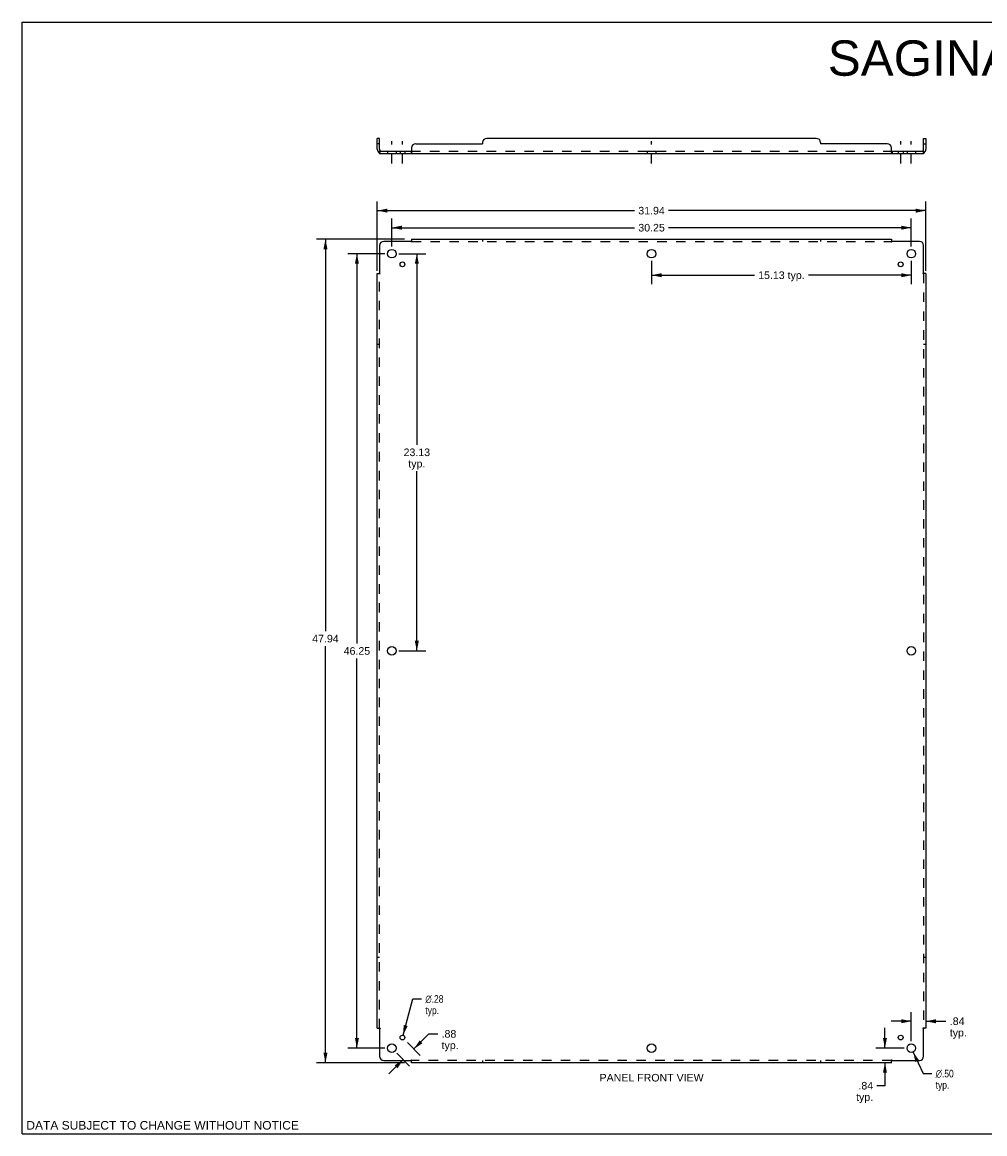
# Model space of a CAD drawing. Header units: inches. Extents: x 0 to 100, y 0 to 65.
# Tile 1 of 2: x 0 to 56, y 0 to 65. Entities that reach past the tile are written whole.
import ezdxf

# ---------------------------------------------------------------- set-up
doc = ezdxf.new("R2010")
doc.units = ezdxf.units.IN
doc.header["$LTSCALE"] = 5.5
doc.header["$MEASUREMENT"] = 0
doc.linetypes.add('DASHED', pattern=[0.2, 0.1, -0.1])
doc.linetypes.add('HIDDEN', pattern=[0.2, 0.1, -0.1])
doc.layers.get('0').update_dxf_attribs({"linetype": 'CONTINUOUS'})
for name, color, linetype in [('02___PRT_ALL_AXES', 7, 'CONTINUOUS'), ('21_WIDE_OR_GREATER', 7, 'CONTINUOUS'), ('DEFAULT_2', 8, 'HIDDEN'), ('DIMENSIONS', 7, 'CONTINUOUS')]:
    doc.layers.add(name, color=color, linetype=linetype)
doc.styles.get("Standard").update_dxf_attribs({"font": 'arial.ttf'})
doc.styles.add('TEXTSTYLE_1', font='gdt', dxfattribs={"width": 0.8})
doc.dimstyles.new('DIMSTYLE_1', dxfattribs={"dimtxt": 0.441176, "dimasz": 0.588235, "dimexe": 0.09, "dimexo": 0.07, "dimgap": 0.0375, "dimtad": 0, "dimtih": 1, "dimtoh": 1, "dimzin": 4, "dimdsep": 46, "dimtxsty": 'Standard', "dimblk": '_FILLED', "dimblk1": '_FILLED', "dimblk2": '_FILLED', "dimcen": 0.09, "dimazin": 1, "dimtfac": 1, "dimtofl": 0, "dimtmove": 0, "dimatfit": 3, "dimldrblk": '_FILLED', "dimfxl": 0, "dimtolj": 1, "dimtzin": 4, "dimarcsym": 0})
doc.dimstyles.new('DIMSTYLE_2', dxfattribs={"dimtxt": 0.441176, "dimasz": 0.588235, "dimexe": 0.09, "dimexo": 0.07, "dimgap": 0.09, "dimtad": 0, "dimtih": 1, "dimtoh": 1, "dimzin": 4, "dimdsep": 46, "dimtxsty": 'Standard', "dimblk": '_FILLED', "dimblk1": '_FILLED', "dimblk2": '_FILLED', "dimcen": 0.09, "dimazin": 1, "dimtfac": 1, "dimtofl": 0, "dimtmove": 0, "dimatfit": 1, "dimldrblk": '_FILLED', "dimfxl": 0, "dimtolj": 1, "dimtzin": 4, "dimarcsym": 0})

# ---------------------------------------------------------------- blocks, each defined once
blk = doc.blocks.new('_FILLED')
at = {"color": 0, "linetype": 'ByBlock'}
blk.add_solid([(0, 0), (-1, 0.2), (-1, -0.2)], dxfattribs=at)
blk = doc.blocks.new('*D1')
at = {"layer": 'DIMENSIONS', "color": 2, "linetype": 'Continuous'}
for p, q in [((21.931, 51.232), (23.506, 51.232)), ((22.977, 51.232), (22.977, 40.11)), ((22.977, 28.107), (22.977, 38.566)), ((21.931, 28.107), (23.506, 28.107))]:
    blk.add_line(p, q, dxfattribs=at)
at = {"layer": 'DIMENSIONS', "color": 2, "linetype": 'Continuous', "xscale": 0.5882352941, "yscale": 0.5882352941, "zscale": 0.5882352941}
for p, rotation in [((22.977, 51.232), 90), ((22.977, 28.107), 270)]:
    blk.add_blockref('_FILLED', p, dxfattribs=dict(at, rotation=rotation))
at = {"layer": 'DIMENSIONS', "color": 2, "linetype": 'Continuous', "insert": (22.977, 39.89), "char_height": 0.4412, "width": 1.54166, "attachment_point": 2, "line_spacing_factor": 0.9}
blk.add_mtext('23.13\\Ptyp.', dxfattribs=at)
blk = doc.blocks.new('*D2')
at = {"layer": 'DIMENSIONS', "color": 2, "linetype": 'Continuous'}
for p, q in [((36.644, 50.82), (36.644, 49.45)), ((51.769, 50.82), (51.769, 49.45)), ((36.644, 49.979), (42.634, 49.979)), ((51.769, 49.979), (45.779, 49.979))]:
    blk.add_line(p, q, dxfattribs=at)
at = {"layer": 'DIMENSIONS', "color": 2, "linetype": 'Continuous', "xscale": 0.5882352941, "yscale": 0.5882352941, "zscale": 0.5882352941, "rotation": 180}
blk.add_blockref('_FILLED', (36.644, 49.979), dxfattribs=at)
at = {"layer": 'DIMENSIONS', "color": 2, "linetype": 'Continuous', "xscale": 0.5882352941, "yscale": 0.5882352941, "zscale": 0.5882352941}
blk.add_blockref('_FILLED', (51.769, 49.979), dxfattribs=at)
at = {"layer": 'DIMENSIONS', "color": 2, "linetype": 'Continuous', "insert": (44.206, 50.2), "char_height": 0.4412, "width": 2.70446, "attachment_point": 2, "line_spacing_factor": 0.9}
blk.add_mtext('15.13 typ.', dxfattribs=at)
blk = doc.blocks.new('*D3')
at = {"layer": 'DIMENSIONS', "color": 2, "linetype": 'Continuous'}
for p, q in [((21.519, 51.643), (21.519, 53.275)), ((51.769, 51.643), (51.769, 53.275)), ((21.519, 52.745), (35.653, 52.745)), ((51.769, 52.745), (37.635, 52.745))]:
    blk.add_line(p, q, dxfattribs=at)
at = {"layer": 'DIMENSIONS', "color": 2, "linetype": 'Continuous', "xscale": 0.5882352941, "yscale": 0.5882352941, "zscale": 0.5882352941, "rotation": 180}
blk.add_blockref('_FILLED', (21.519, 52.745), dxfattribs=at)
at = {"layer": 'DIMENSIONS', "color": 2, "linetype": 'Continuous', "xscale": 0.5882352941, "yscale": 0.5882352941, "zscale": 0.5882352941}
blk.add_blockref('_FILLED', (51.769, 52.745), dxfattribs=at)
at = {"layer": 'DIMENSIONS', "color": 2, "linetype": 'Continuous', "insert": (36.644, 52.966), "char_height": 0.4412, "width": 1.54166, "attachment_point": 2, "line_spacing_factor": 0.9}
blk.add_mtext('30.25', dxfattribs=at)
blk = doc.blocks.new('*D4')
at = {"layer": 'DIMENSIONS', "color": 2, "linetype": 'Continuous'}
for p, q in [((20.675, 50.237), (20.675, 54.267)), ((20.675, 53.738), (35.653, 53.738)), ((52.613, 53.738), (37.635, 53.738)), ((52.613, 50.237), (52.613, 54.267))]:
    blk.add_line(p, q, dxfattribs=at)
at = {"layer": 'DIMENSIONS', "color": 2, "linetype": 'Continuous', "xscale": 0.5882352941, "yscale": 0.5882352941, "zscale": 0.5882352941, "rotation": 180}
blk.add_blockref('_FILLED', (20.675, 53.738), dxfattribs=at)
at = {"layer": 'DIMENSIONS', "color": 2, "linetype": 'Continuous', "xscale": 0.5882352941, "yscale": 0.5882352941, "zscale": 0.5882352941}
blk.add_blockref('_FILLED', (52.613, 53.738), dxfattribs=at)
at = {"layer": 'DIMENSIONS', "color": 2, "linetype": 'Continuous', "insert": (36.644, 53.958), "char_height": 0.4412, "width": 1.54166, "attachment_point": 2, "line_spacing_factor": 0.9}
blk.add_mtext('31.94', dxfattribs=at)
blk = doc.blocks.new('*D5')
at = {"layer": 'DIMENSIONS', "color": 2, "linetype": 'Continuous'}
for p, q in [((21.107, 51.232), (18.959, 51.232)), ((19.488, 51.232), (19.488, 28.548)), ((19.488, 4.982), (19.488, 27.666)), ((21.107, 4.982), (18.959, 4.982))]:
    blk.add_line(p, q, dxfattribs=at)
at = {"layer": 'DIMENSIONS', "color": 2, "linetype": 'Continuous', "xscale": 0.5882352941, "yscale": 0.5882352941, "zscale": 0.5882352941}
for p, rotation in [((19.488, 51.232), 90), ((19.488, 4.982), 270)]:
    blk.add_blockref('_FILLED', p, dxfattribs=dict(at, rotation=rotation))
at = {"layer": 'DIMENSIONS', "color": 2, "linetype": 'Continuous', "insert": (19.488, 28.327), "char_height": 0.4412, "width": 1.54166, "attachment_point": 2, "line_spacing_factor": 0.9}
blk.add_mtext('46.25', dxfattribs=at)
blk = doc.blocks.new('*D6')
at = {"layer": '21_WIDE_OR_GREATER', "color": 2, "linetype": 'Continuous'}
for p, q in [((22.263, 52.075), (17.127, 52.075)), ((17.657, 52.075), (17.657, 29.266)), ((17.657, 4.138), (17.657, 28.384)), ((22.263, 4.138), (17.127, 4.138))]:
    blk.add_line(p, q, dxfattribs=at)
at = {"layer": '21_WIDE_OR_GREATER', "color": 2, "linetype": 'Continuous', "xscale": 0.5882352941, "yscale": 0.5882352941, "zscale": 0.5882352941}
for p, rotation in [((17.657, 52.075), 90), ((17.657, 4.138), 270)]:
    blk.add_blockref('_FILLED', p, dxfattribs=dict(at, rotation=rotation))
at = {"layer": '21_WIDE_OR_GREATER', "color": 2, "linetype": 'Continuous', "insert": (17.657, 29.045), "char_height": 0.4412, "width": 1.54166, "attachment_point": 2, "line_spacing_factor": 0.9}
blk.add_mtext('47.94', dxfattribs=at)
blk = doc.blocks.new('*D7')
at = {"layer": 'DIMENSIONS', "color": 2, "linetype": 'Continuous'}
for p, q in [((22.174, 5.736), (22.739, 7.847)), ((22.739, 7.847), (23.253, 7.847))]:
    blk.add_line(p, q, dxfattribs=at)
at = {"layer": 'DIMENSIONS', "color": 2, "linetype": 'Continuous', "xscale": 0.5882352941, "yscale": 0.5882352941, "zscale": 0.5882352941, "rotation": 255.0252638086}
blk.add_blockref('_FILLED', (22.174, 5.736), dxfattribs=at)
at = {"layer": 'DIMENSIONS', "color": 2, "linetype": 'Continuous', "insert": (23.474, 8.068), "char_height": 0.44118, "width": 1.44435, "attachment_point": 1, "line_spacing_factor": 0.9, "style": 'TEXTSTYLE_1'}
blk.add_mtext('{\\fgdt;n}\\fArial;.28\\Ptyp.', dxfattribs=at)
blk = doc.blocks.new('*D8')
at = {"layer": 'DIMENSIONS', "color": 2, "linetype": 'Continuous'}
for p, q in [((22.429, 5.309), (23.177, 4.561)), ((22.803, 4.935), (23.682, 5.815)), ((23.682, 5.815), (24.197, 5.815)), ((21.81, 4.691), (22.559, 3.942)), ((22.184, 4.316), (21.352, 3.485))]:
    blk.add_line(p, q, dxfattribs=at)
at = {"layer": 'DIMENSIONS', "color": 2, "linetype": 'Continuous', "xscale": 0.5882352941, "yscale": 0.5882352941, "zscale": 0.5882352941}
for p, rotation in [((22.803, 4.935), 225), ((22.184, 4.316), 45)]:
    blk.add_blockref('_FILLED', p, dxfattribs=dict(at, rotation=rotation))
at = {"layer": 'DIMENSIONS', "color": 2, "linetype": 'Continuous', "insert": (24.418, 6.035), "char_height": 0.4412, "width": 0.99224, "attachment_point": 1, "line_spacing_factor": 0.9}
blk.add_mtext('.88\\Ptyp.', dxfattribs=at)
blk = doc.blocks.new('*D9')
at = {"layer": 'DIMENSIONS', "color": 2, "linetype": 'Continuous'}
for p, q in [((51.874, 4.755), (52.452, 3.503)), ((52.452, 3.503), (52.966, 3.503))]:
    blk.add_line(p, q, dxfattribs=at)
at = {"layer": 'DIMENSIONS', "color": 2, "linetype": 'Continuous', "xscale": 0.5882352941, "yscale": 0.5882352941, "zscale": 0.5882352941, "rotation": 114.7864448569}
blk.add_blockref('_FILLED', (51.874, 4.755), dxfattribs=at)
at = {"layer": 'DIMENSIONS', "color": 2, "linetype": 'Continuous', "insert": (53.187, 3.724), "char_height": 0.44118, "width": 1.44435, "attachment_point": 1, "line_spacing_factor": 0.9, "style": 'TEXTSTYLE_1'}
blk.add_mtext('{\\fgdt;n}\\fArial;.50\\Ptyp.', dxfattribs=at)
blk = doc.blocks.new('*D10')
at = {"layer": '21_WIDE_OR_GREATER', "color": 2, "linetype": 'Continuous'}
for p, q in [((50.235, 4.982), (50.235, 6.158)), ((51.357, 4.982), (49.705, 4.982)), ((50.235, 4.138), (50.235, 2.799)), ((50.235, 2.799), (49.768, 2.799))]:
    blk.add_line(p, q, dxfattribs=at)
at = {"layer": '21_WIDE_OR_GREATER', "color": 2, "linetype": 'Continuous', "xscale": 0.5882352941, "yscale": 0.5882352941, "zscale": 0.5882352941}
for p, rotation in [((50.235, 4.982), 270), ((50.235, 4.138), 90)]:
    blk.add_blockref('_FILLED', p, dxfattribs=dict(at, rotation=rotation))
at = {"layer": '21_WIDE_OR_GREATER', "color": 2, "linetype": 'Continuous', "insert": (49.547, 3.02), "char_height": 0.4412, "width": 0.99224, "attachment_point": 3, "line_spacing_factor": 0.9}
blk.add_mtext('.84\\Ptyp.', dxfattribs=at)
blk = doc.blocks.new('*D11')
at = {"layer": 'DIMENSIONS', "color": 2, "linetype": 'Continuous'}
for p, q in [((51.769, 6.55), (50.592, 6.55)), ((51.769, 5.393), (51.769, 7.079)), ((52.613, 6.55), (53.789, 6.55))]:
    blk.add_line(p, q, dxfattribs=at)
at = {"layer": 'DIMENSIONS', "color": 2, "linetype": 'Continuous', "xscale": 0.5882352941, "yscale": 0.5882352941, "zscale": 0.5882352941}
blk.add_blockref('_FILLED', (51.769, 6.55), dxfattribs=at)
at = {"layer": 'DIMENSIONS', "color": 2, "linetype": 'Continuous', "xscale": 0.5882352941, "yscale": 0.5882352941, "zscale": 0.5882352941, "rotation": 180}
blk.add_blockref('_FILLED', (52.613, 6.55), dxfattribs=at)
at = {"layer": 'DIMENSIONS', "color": 2, "linetype": 'Continuous', "insert": (54.01, 6.77), "char_height": 0.4412, "width": 0.99224, "attachment_point": 1, "line_spacing_factor": 0.9}
blk.add_mtext('.84\\Ptyp.', dxfattribs=at)

msp = doc.modelspace()

# ---------------------------------------------------------------- linework, layer by layer
at = {"color": 7, "linetype": 'Continuous'}
for p, q in [((0, 0), (0, 64.706)), ((0, 64.706), (100, 64.706)), ((20.8, 57.947), (20.675, 57.947)), ((20.8, 57.635), (20.675, 57.635)), ((20.8, 57.309), (20.8, 57.947)), ((52.488, 57.947), (52.613, 57.947)), ((52.488, 57.309), (52.488, 57.947)), ((52.488, 57.635), (52.613, 57.635)), ((20.762, 57.126), (20.8, 57.173)), ((20.8, 57.197), (20.8, 57.072)), ((20.8, 57.197), (22.64, 57.197)), ((22.64, 57.197), (22.64, 57.072)), ((50.648, 57.197), (52.488, 57.197)), ((50.648, 57.197), (50.648, 57.072)), ((52.488, 57.197), (52.488, 57.072)), ((52.526, 57.126), (52.488, 57.173)), ((0, 0), (100, 0))]:
    msp.add_line(p, q, dxfattribs=at)
at = {"color": 3, "linetype": 'Continuous'}
for p, q in [((20.675, 57.309), (20.675, 57.947)), ((22.925, 57.635), (26.8, 57.635)), ((26.8, 57.697), (26.8, 57.635)), ((46.238, 57.947), (27.05, 57.947)), ((46.488, 57.697), (46.488, 57.635)), ((50.363, 57.635), (46.488, 57.635)), ((52.613, 57.947), (52.613, 57.309)), ((20.8, 57.072), (52.488, 57.072)), ((22.675, 57.385), (22.675, 57.126)), ((50.613, 57.126), (50.613, 57.385)), ((22.64, 51.95), (21.05, 51.95)), ((22.658, 51.969), (22.652, 51.963)), ((22.675, 52.075), (22.675, 51.989)), ((22.675, 52.075), (50.613, 52.075)), ((50.613, 52.075), (50.613, 51.989)), ((52.238, 51.95), (50.648, 51.95)), ((20.8, 51.7), (20.8, 50.111)), ((52.488, 50.111), (52.488, 51.7)), ((20.675, 6.138), (20.675, 50.075)), ((20.675, 50.075), (20.762, 50.075)), ((52.506, 50.092), (52.5, 50.099)), ((52.613, 50.075), (52.526, 50.075)), ((52.613, 50.075), (52.613, 6.138)), ((20.675, 6.138), (20.762, 6.138)), ((20.782, 6.121), (20.788, 6.114)), ((20.8, 6.103), (20.8, 4.513)), ((52.488, 4.513), (52.488, 6.103)), ((52.613, 6.138), (52.526, 6.138)), ((21.05, 4.263), (22.64, 4.263)), ((22.675, 4.138), (22.675, 4.224)), ((50.613, 4.138), (22.675, 4.138)), ((50.613, 4.138), (50.613, 4.224)), ((50.63, 4.244), (50.636, 4.251)), ((50.648, 4.263), (52.238, 4.263))]:
    msp.add_line(p, q, dxfattribs=at)
for points in [[(20.762, 57.126), (20.764, 57.124), (20.766, 57.122), (20.768, 57.119), (20.77, 57.116), (20.772, 57.113), (20.774, 57.109), (20.775, 57.106), (20.777, 57.102), (20.78, 57.095)], [(20.78, 57.095), (20.782, 57.091), (20.783, 57.088), (20.785, 57.085), (20.786, 57.082), (20.788, 57.08), (20.79, 57.077), (20.792, 57.076), (20.794, 57.074), (20.795, 57.073), (20.797, 57.073), (20.799, 57.072), (20.8, 57.072)], [(22.664, 57.106), (22.661, 57.098), (22.66, 57.095), (22.658, 57.091), (22.657, 57.088), (22.655, 57.085), (22.653, 57.082), (22.652, 57.08), (22.65, 57.077), (22.648, 57.076), (22.646, 57.074), (22.644, 57.073), (22.643, 57.073), (22.641, 57.072), (22.64, 57.072)], [(22.675, 57.126), (22.674, 57.124), (22.672, 57.122), (22.671, 57.119), (22.669, 57.116), (22.667, 57.113), (22.666, 57.109), (22.664, 57.106)], [(50.613, 57.126), (50.614, 57.124), (50.616, 57.122), (50.617, 57.119), (50.619, 57.116), (50.621, 57.113), (50.622, 57.109), (50.624, 57.106), (50.627, 57.098)], [(50.627, 57.098), (50.628, 57.095), (50.63, 57.091), (50.631, 57.088), (50.633, 57.085), (50.634, 57.082), (50.636, 57.08), (50.638, 57.077), (50.64, 57.076), (50.642, 57.074), (50.644, 57.073), (50.645, 57.073), (50.647, 57.072), (50.648, 57.072)], [(52.511, 57.102), (52.508, 57.095), (52.506, 57.091), (52.505, 57.088), (52.503, 57.085), (52.502, 57.082), (52.5, 57.08), (52.498, 57.077), (52.496, 57.076), (52.494, 57.074), (52.492, 57.073), (52.491, 57.073), (52.489, 57.072), (52.488, 57.072)], [(52.526, 57.126), (52.524, 57.124), (52.522, 57.122), (52.52, 57.119), (52.518, 57.116), (52.516, 57.113), (52.514, 57.109), (52.513, 57.106), (52.511, 57.102)], [(22.652, 51.963), (22.65, 51.961), (22.648, 51.959), (22.646, 51.957), (22.644, 51.955), (22.643, 51.953), (22.641, 51.952), (22.64, 51.95)], [(22.675, 51.989), (22.674, 51.987), (22.672, 51.985), (22.671, 51.983), (22.669, 51.981), (22.667, 51.979), (22.666, 51.977), (22.664, 51.975), (22.663, 51.974), (22.661, 51.972), (22.66, 51.971), (22.658, 51.969)], [(50.613, 51.989), (50.614, 51.987), (50.616, 51.985), (50.617, 51.983), (50.619, 51.981), (50.621, 51.979), (50.622, 51.977), (50.624, 51.975), (50.625, 51.974), (50.627, 51.972), (50.628, 51.971), (50.63, 51.969)], [(50.63, 51.969), (50.636, 51.963), (50.638, 51.961), (50.64, 51.959), (50.642, 51.957), (50.644, 51.955), (50.645, 51.953), (50.647, 51.952), (50.648, 51.95)], [(20.762, 50.075), (20.764, 50.077), (20.766, 50.079), (20.768, 50.08), (20.77, 50.082), (20.772, 50.083), (20.774, 50.085), (20.775, 50.086), (20.777, 50.088), (20.778, 50.089), (20.78, 50.091), (20.782, 50.092)], [(20.782, 50.092), (20.788, 50.099), (20.79, 50.101), (20.792, 50.103), (20.794, 50.105), (20.795, 50.106), (20.797, 50.108), (20.799, 50.109), (20.8, 50.111)], [(52.5, 50.099), (52.498, 50.101), (52.496, 50.103), (52.494, 50.105), (52.492, 50.106), (52.491, 50.108), (52.489, 50.109), (52.488, 50.111)], [(52.526, 50.075), (52.524, 50.077), (52.522, 50.079), (52.52, 50.08), (52.518, 50.082), (52.516, 50.083), (52.514, 50.085), (52.513, 50.086), (52.511, 50.088), (52.509, 50.089), (52.508, 50.091), (52.506, 50.092)], [(20.762, 6.138), (20.764, 6.136), (20.766, 6.135), (20.768, 6.133), (20.77, 6.132), (20.772, 6.13), (20.774, 6.129), (20.775, 6.127), (20.777, 6.126), (20.778, 6.124), (20.78, 6.122), (20.782, 6.121)], [(20.788, 6.114), (20.79, 6.112), (20.792, 6.111), (20.794, 6.109), (20.795, 6.107), (20.797, 6.105), (20.799, 6.104), (20.8, 6.103)], [(52.506, 6.121), (52.5, 6.114), (52.498, 6.112), (52.496, 6.111), (52.494, 6.109), (52.492, 6.107), (52.491, 6.105), (52.489, 6.104), (52.488, 6.103)], [(52.526, 6.138), (52.524, 6.136), (52.522, 6.135), (52.52, 6.133), (52.518, 6.132), (52.516, 6.13), (52.514, 6.129), (52.513, 6.127), (52.511, 6.126), (52.509, 6.124), (52.508, 6.122), (52.506, 6.121)], [(22.658, 4.244), (22.652, 4.251), (22.65, 4.253), (22.648, 4.255), (22.646, 4.256), (22.644, 4.258), (22.643, 4.26), (22.641, 4.262), (22.64, 4.263)], [(22.675, 4.224), (22.674, 4.227), (22.672, 4.229), (22.671, 4.231), (22.669, 4.233), (22.667, 4.234), (22.666, 4.236), (22.664, 4.238), (22.663, 4.24), (22.661, 4.241), (22.66, 4.243), (22.658, 4.244)], [(50.613, 4.224), (50.614, 4.227), (50.616, 4.229), (50.617, 4.231), (50.619, 4.233), (50.621, 4.234), (50.622, 4.236), (50.624, 4.238), (50.625, 4.24), (50.627, 4.241), (50.628, 4.243), (50.63, 4.244)], [(50.636, 4.251), (50.638, 4.253), (50.64, 4.255), (50.642, 4.256), (50.644, 4.258), (50.645, 4.26), (50.647, 4.262), (50.648, 4.263)]]:
    msp.add_lwpolyline(points, dxfattribs=at)
at = {"color": 7, "linetype": 'Continuous'}
for points in [[(20.809, 57.2), (20.807, 57.199), (20.805, 57.198), (20.803, 57.198), (20.802, 57.197), (20.8, 57.197)], [(20.816, 57.205), (20.814, 57.203), (20.811, 57.201), (20.809, 57.2)], [(20.824, 57.212), (20.822, 57.21), (20.82, 57.208), (20.818, 57.206), (20.816, 57.205)], [(20.841, 57.223), (20.84, 57.223), (20.84, 57.223), (20.839, 57.223), (20.838, 57.223), (20.837, 57.223), (20.836, 57.222), (20.835, 57.221), (20.834, 57.221), (20.832, 57.219), (20.831, 57.218), (20.829, 57.217), (20.828, 57.215), (20.824, 57.212)], [(22.675, 57.223), (22.674, 57.223), (22.672, 57.223), (22.67, 57.223), (22.669, 57.223), (22.668, 57.223), (22.666, 57.222), (22.665, 57.221), (22.663, 57.221), (22.662, 57.219), (22.661, 57.218), (22.659, 57.217), (22.658, 57.215), (22.657, 57.214), (22.656, 57.212), (22.654, 57.21), (22.653, 57.208), (22.652, 57.206), (22.651, 57.205), (22.649, 57.203), (22.648, 57.201), (22.647, 57.2), (22.645, 57.199), (22.644, 57.198), (22.642, 57.198), (22.641, 57.197), (22.64, 57.197)], [(50.613, 57.223), (50.614, 57.223), (50.616, 57.223), (50.617, 57.223), (50.619, 57.223), (50.62, 57.223), (50.622, 57.222), (50.623, 57.221), (50.625, 57.221), (50.626, 57.219), (50.627, 57.218), (50.629, 57.217), (50.63, 57.215), (50.631, 57.214), (50.632, 57.212), (50.634, 57.21), (50.635, 57.208), (50.636, 57.206), (50.637, 57.205), (50.639, 57.203), (50.64, 57.201), (50.641, 57.2), (50.643, 57.199), (50.644, 57.198), (50.645, 57.198), (50.647, 57.197), (50.648, 57.197)], [(52.447, 57.223), (52.447, 57.223), (52.448, 57.223), (52.449, 57.223), (52.45, 57.223), (52.451, 57.223), (52.452, 57.222), (52.453, 57.221), (52.454, 57.221), (52.456, 57.219), (52.457, 57.218), (52.459, 57.217), (52.46, 57.215)], [(52.46, 57.215), (52.464, 57.212), (52.466, 57.21), (52.468, 57.208), (52.47, 57.206), (52.472, 57.205)], [(52.472, 57.205), (52.474, 57.203), (52.477, 57.201), (52.479, 57.2)], [(52.479, 57.2), (52.481, 57.199), (52.483, 57.198), (52.485, 57.198), (52.486, 57.197), (52.488, 57.197)]]:
    msp.add_lwpolyline(points, dxfattribs=at)
at = {"color": 3, "linetype": 'Continuous'}
for centre, radius, start, end in [((22.925, 57.385), 0.25, 90, 180), ((27.05, 57.697), 0.25, 90, 180), ((46.238, 57.697), 0.25, 0, 90), ((50.363, 57.385), 0.25, 0, 90), ((20.912, 57.309), 0.237, 180, 230.56585), ((52.376, 57.309), 0.237, 309.43415, 360), ((21.05, 51.7), 0.25, 90, 180), ((52.238, 51.7), 0.25, 0, 90), ((21.05, 4.513), 0.25, 180, 270), ((52.238, 4.513), 0.25, 270, 360)]:
    msp.add_arc(centre, radius, start, end, dxfattribs=at)
at = {"color": 7, "linetype": 'Continuous'}
for centre, start, end in [((20.912, 57.309), 180, 270), ((52.376, 57.309), 270, 360)]:
    msp.add_arc(centre, 0.112, start, end, dxfattribs=at)
at = {"layer": '02___PRT_ALL_AXES', "color": 2, "linetype": 'DASHED'}
for p, q in [((21.519, 56.484), (21.519, 57.785)), ((22.138, 56.484), (22.138, 57.785)), ((36.644, 56.484), (36.644, 57.785)), ((51.15, 56.484), (51.15, 57.785)), ((51.769, 56.484), (51.769, 57.785))]:
    msp.add_line(p, q, dxfattribs=at)
at = {"layer": '02___PRT_ALL_AXES', "color": 8, "linetype": 'HIDDEN'}
for p, q in [((21.269, 57.197), (21.269, 57.072)), ((21.269, 57.197), (21.769, 57.197)), ((21.269, 57.072), (21.769, 57.072)), ((21.769, 57.197), (21.769, 57.072)), ((21.997, 57.197), (21.997, 57.072)), ((21.997, 57.197), (22.278, 57.197)), ((21.997, 57.072), (22.278, 57.072)), ((22.278, 57.197), (22.278, 57.072)), ((36.394, 57.197), (36.394, 57.072)), ((36.394, 57.197), (36.894, 57.197)), ((36.394, 57.072), (36.894, 57.072)), ((36.894, 57.197), (36.894, 57.072)), ((51.01, 57.197), (51.291, 57.197)), ((51.01, 57.197), (51.01, 57.072)), ((51.01, 57.072), (51.291, 57.072)), ((51.291, 57.197), (51.291, 57.072)), ((51.519, 57.197), (52.019, 57.197)), ((51.519, 57.197), (51.519, 57.072)), ((51.519, 57.072), (52.019, 57.072)), ((52.019, 57.197), (52.019, 57.072))]:
    msp.add_line(p, q, dxfattribs=at)
at = {"layer": '02___PRT_ALL_AXES', "color": 3, "linetype": 'Continuous'}
for centre, radius in [((21.519, 51.232), 0.25), ((36.644, 51.232), 0.25), ((51.769, 51.232), 0.25), ((22.138, 50.613), 0.141), ((51.15, 50.613), 0.141), ((21.519, 28.107), 0.25), ((51.769, 28.107), 0.25), ((21.519, 4.982), 0.25), ((22.138, 5.6), 0.141), ((36.644, 4.982), 0.25), ((51.15, 5.6), 0.141), ((51.769, 4.982), 0.25)]:
    msp.add_circle(centre, radius, dxfattribs=at)
at = {"layer": 'DEFAULT_2', "color": 8, "linetype": 'HIDDEN'}
for p, q in [((20.8, 57.173), (20.841, 57.223)), ((20.805, 57.161), (20.806, 57.163)), ((20.821, 57.198), (20.82, 57.197)), ((22.64, 57.197), (50.648, 57.197)), ((50.638, 57.077), (50.64, 57.076)), ((50.641, 57.2), (50.643, 57.199)), ((50.645, 57.073), (50.647, 57.072)), ((52.488, 57.173), (52.447, 57.223)), ((22.675, 51.989), (22.675, 51.91)), ((22.675, 51.95), (50.613, 51.95)), ((26.8, 52.075), (26.8, 51.95)), ((46.488, 52.075), (46.488, 51.95)), ((50.613, 51.989), (50.613, 51.91)), ((20.762, 50.075), (20.841, 50.075)), ((20.8, 6.138), (20.8, 50.075)), ((52.526, 50.075), (52.447, 50.075)), ((52.468, 50.098), (52.474, 50.101)), ((52.488, 50.075), (52.488, 6.138)), ((20.8, 45.95), (20.675, 45.95)), ((52.613, 45.95), (52.488, 45.95)), ((20.8, 10.263), (20.675, 10.263)), ((52.613, 10.263), (52.488, 10.263)), ((20.762, 6.138), (20.841, 6.138)), ((20.82, 6.116), (20.814, 6.112)), ((52.526, 6.138), (52.447, 6.138)), ((22.675, 4.224), (22.675, 4.304)), ((50.613, 4.263), (22.675, 4.263)), ((26.8, 4.263), (26.8, 4.138)), ((46.488, 4.263), (46.488, 4.138)), ((50.613, 4.224), (50.613, 4.304)), ((50.635, 4.283), (50.639, 4.276))]:
    msp.add_line(p, q, dxfattribs=at)
for points in [[(20.8, 57.137), (20.8, 57.137), (20.8, 57.138), (20.8, 57.138), (20.8, 57.138), (20.8, 57.139), (20.8, 57.139), (20.8, 57.14), (20.8, 57.14), (20.801, 57.14), (20.801, 57.141), (20.801, 57.142), (20.801, 57.142), (20.801, 57.143), (20.801, 57.143), (20.801, 57.144), (20.801, 57.145), (20.801, 57.145), (20.802, 57.146), (20.802, 57.146), (20.802, 57.147), (20.802, 57.148), (20.802, 57.149), (20.802, 57.149), (20.802, 57.15), (20.803, 57.151), (20.803, 57.151), (20.803, 57.152), (20.803, 57.153), (20.803, 57.154), (20.804, 57.155), (20.804, 57.155), (20.804, 57.156), (20.804, 57.157), (20.804, 57.158), (20.805, 57.158), (20.805, 57.159), (20.805, 57.16), (20.805, 57.161)], [(20.8, 57.141), (20.8, 57.14), (20.8, 57.14), (20.8, 57.139), (20.8, 57.139), (20.8, 57.138), (20.8, 57.138), (20.8, 57.138), (20.8, 57.138), (20.8, 57.137), (20.8, 57.137)], [(20.806, 57.163), (20.807, 57.164), (20.807, 57.165), (20.807, 57.166), (20.807, 57.167), (20.808, 57.168), (20.808, 57.169), (20.808, 57.169), (20.809, 57.17), (20.809, 57.171), (20.809, 57.172), (20.81, 57.173), (20.81, 57.174), (20.811, 57.175), (20.811, 57.176), (20.811, 57.177), (20.812, 57.178), (20.812, 57.179), (20.813, 57.18), (20.813, 57.181), (20.813, 57.182), (20.814, 57.183), (20.814, 57.184), (20.815, 57.185), (20.815, 57.186), (20.815, 57.187), (20.816, 57.188), (20.816, 57.189), (20.817, 57.189), (20.817, 57.19), (20.817, 57.191), (20.818, 57.192), (20.818, 57.193), (20.819, 57.193), (20.819, 57.194), (20.819, 57.195), (20.82, 57.195), (20.82, 57.196), (20.82, 57.197), (20.821, 57.197), (20.821, 57.198), (20.822, 57.198), (20.822, 57.199), (20.822, 57.2), (20.822, 57.2), (20.823, 57.2), (20.823, 57.201), (20.823, 57.201), (20.823, 57.201)], [(20.823, 57.201), (20.823, 57.201), (20.823, 57.201), (20.823, 57.201), (20.823, 57.201), (20.823, 57.201), (20.823, 57.201), (20.823, 57.2), (20.822, 57.2), (20.822, 57.2), (20.822, 57.199), (20.821, 57.199), (20.821, 57.198), (20.821, 57.198)], [(22.647, 57.2), (22.645, 57.199), (22.644, 57.198), (22.642, 57.198), (22.641, 57.197)], [(22.648, 57.076), (22.646, 57.074), (22.644, 57.073), (22.643, 57.073)], [(22.668, 57.223), (22.666, 57.222), (22.665, 57.221), (22.663, 57.221)], [(50.617, 57.223), (50.619, 57.223), (50.62, 57.223), (50.622, 57.222)], [(50.623, 57.221), (50.625, 57.221), (50.626, 57.219)], [(50.644, 57.198), (50.645, 57.198), (50.647, 57.197)], [(52.468, 57.197), (52.467, 57.198), (52.467, 57.198), (52.467, 57.199), (52.466, 57.199), (52.466, 57.199), (52.466, 57.2), (52.465, 57.2), (52.465, 57.2), (52.465, 57.201), (52.465, 57.201), (52.465, 57.201), (52.465, 57.201)], [(52.465, 57.201), (52.465, 57.201), (52.465, 57.201), (52.465, 57.201), (52.465, 57.201), (52.465, 57.2), (52.465, 57.2), (52.466, 57.2), (52.466, 57.199), (52.466, 57.199), (52.467, 57.198), (52.467, 57.198), (52.467, 57.197), (52.468, 57.196), (52.468, 57.196), (52.468, 57.195), (52.469, 57.195), (52.469, 57.194), (52.469, 57.193), (52.47, 57.193), (52.47, 57.192), (52.47, 57.191), (52.471, 57.19), (52.471, 57.19), (52.471, 57.189), (52.472, 57.188), (52.472, 57.187), (52.473, 57.187), (52.473, 57.186), (52.473, 57.185), (52.474, 57.184), (52.474, 57.183), (52.474, 57.183), (52.475, 57.182), (52.475, 57.181), (52.475, 57.18), (52.476, 57.179), (52.476, 57.178), (52.477, 57.177), (52.477, 57.177), (52.477, 57.176), (52.478, 57.175), (52.478, 57.174), (52.478, 57.173), (52.479, 57.172), (52.479, 57.171), (52.479, 57.17), (52.48, 57.169), (52.48, 57.168), (52.48, 57.167), (52.481, 57.166), (52.481, 57.165), (52.481, 57.164), (52.482, 57.163), (52.482, 57.162), (52.482, 57.161), (52.483, 57.16), (52.483, 57.159), (52.483, 57.158), (52.484, 57.157), (52.484, 57.156), (52.484, 57.155), (52.484, 57.154), (52.485, 57.153), (52.485, 57.152), (52.485, 57.151), (52.485, 57.151), (52.486, 57.15), (52.486, 57.149), (52.486, 57.148), (52.486, 57.147), (52.486, 57.146), (52.486, 57.145), (52.487, 57.145), (52.487, 57.144), (52.487, 57.143), (52.487, 57.142), (52.487, 57.141), (52.487, 57.141), (52.487, 57.14), (52.488, 57.139), (52.488, 57.139), (52.488, 57.138), (52.488, 57.138), (52.488, 57.138), (52.488, 57.138)], [(52.488, 57.138), (52.488, 57.137), (52.488, 57.137), (52.488, 57.137), (52.488, 57.138), (52.488, 57.138), (52.488, 57.138), (52.488, 57.139), (52.488, 57.139), (52.488, 57.139), (52.488, 57.14), (52.488, 57.14), (52.488, 57.141)], [(22.675, 51.91), (22.674, 51.91), (22.672, 51.911), (22.67, 51.912), (22.669, 51.912), (22.668, 51.913), (22.666, 51.914), (22.665, 51.916), (22.663, 51.917), (22.662, 51.918), (22.661, 51.92), (22.659, 51.921), (22.658, 51.923), (22.657, 51.925), (22.656, 51.927), (22.654, 51.929), (22.653, 51.931), (22.652, 51.933), (22.651, 51.935), (22.649, 51.937), (22.648, 51.939), (22.647, 51.941), (22.645, 51.944), (22.644, 51.945), (22.642, 51.947), (22.641, 51.949), (22.64, 51.95)], [(50.613, 51.91), (50.614, 51.91), (50.616, 51.911), (50.617, 51.912), (50.619, 51.912), (50.62, 51.913), (50.622, 51.914), (50.623, 51.916), (50.625, 51.917), (50.626, 51.918), (50.627, 51.92), (50.629, 51.921), (50.63, 51.923), (50.631, 51.925), (50.632, 51.927), (50.634, 51.929), (50.635, 51.931), (50.639, 51.937)], [(50.639, 51.937), (50.64, 51.939), (50.641, 51.941), (50.643, 51.944), (50.644, 51.945), (50.645, 51.947), (50.647, 51.949), (50.648, 51.95)], [(20.814, 50.101), (20.811, 50.103), (20.809, 50.104), (20.807, 50.106), (20.805, 50.107), (20.803, 50.108), (20.802, 50.11), (20.8, 50.111)], [(20.841, 50.075), (20.84, 50.077), (20.84, 50.079), (20.839, 50.08), (20.838, 50.082), (20.837, 50.083), (20.836, 50.084), (20.835, 50.086), (20.834, 50.087), (20.832, 50.089), (20.831, 50.09), (20.829, 50.091), (20.828, 50.093), (20.826, 50.094), (20.824, 50.095), (20.822, 50.096), (20.82, 50.098), (20.814, 50.101)], [(52.447, 50.075), (52.447, 50.077), (52.448, 50.079), (52.449, 50.08), (52.45, 50.082), (52.451, 50.083), (52.452, 50.084), (52.453, 50.086), (52.454, 50.087), (52.456, 50.089), (52.457, 50.09), (52.459, 50.091), (52.46, 50.093), (52.462, 50.094), (52.464, 50.095), (52.466, 50.096), (52.468, 50.098)], [(52.474, 50.101), (52.477, 50.103), (52.479, 50.104), (52.481, 50.106), (52.483, 50.107), (52.485, 50.108), (52.486, 50.11), (52.488, 50.111)], [(20.814, 6.112), (20.811, 6.111), (20.809, 6.109), (20.807, 6.108), (20.805, 6.107), (20.803, 6.105), (20.802, 6.104), (20.8, 6.103)], [(20.841, 6.138), (20.84, 6.136), (20.84, 6.135), (20.839, 6.133), (20.838, 6.132), (20.837, 6.13), (20.836, 6.129), (20.835, 6.128), (20.834, 6.126), (20.832, 6.125), (20.831, 6.123), (20.829, 6.122), (20.828, 6.121), (20.826, 6.12), (20.824, 6.118), (20.822, 6.117), (20.82, 6.116)], [(52.447, 6.138), (52.447, 6.136), (52.448, 6.135), (52.449, 6.133), (52.45, 6.132), (52.451, 6.13), (52.452, 6.129), (52.453, 6.128), (52.454, 6.126), (52.456, 6.125), (52.457, 6.123), (52.459, 6.122), (52.46, 6.121), (52.462, 6.12), (52.464, 6.118), (52.466, 6.117), (52.468, 6.116), (52.474, 6.112)], [(52.474, 6.112), (52.477, 6.111), (52.479, 6.109), (52.481, 6.108), (52.483, 6.107), (52.485, 6.105), (52.486, 6.104), (52.488, 6.103)], [(22.675, 4.304), (22.674, 4.303), (22.672, 4.303), (22.67, 4.302), (22.669, 4.301), (22.668, 4.3), (22.666, 4.299), (22.665, 4.298), (22.663, 4.297), (22.662, 4.295), (22.661, 4.294), (22.659, 4.292), (22.658, 4.29), (22.657, 4.289), (22.656, 4.287), (22.654, 4.285), (22.653, 4.283), (22.652, 4.281), (22.651, 4.279), (22.649, 4.276), (22.648, 4.274), (22.647, 4.272), (22.645, 4.27), (22.644, 4.268), (22.642, 4.266), (22.641, 4.264), (22.64, 4.263)], [(50.613, 4.304), (50.614, 4.303), (50.616, 4.303), (50.617, 4.302), (50.619, 4.301), (50.62, 4.3), (50.622, 4.299), (50.623, 4.298), (50.625, 4.297), (50.626, 4.295), (50.627, 4.294), (50.629, 4.292), (50.63, 4.29), (50.631, 4.289), (50.632, 4.287), (50.634, 4.285), (50.635, 4.283)], [(50.639, 4.276), (50.64, 4.274), (50.641, 4.272), (50.643, 4.27), (50.644, 4.268), (50.645, 4.266), (50.647, 4.264), (50.648, 4.263)]]:
    msp.add_lwpolyline(points, dxfattribs=at)
for centre, start, end in [((20.912, 57.309), 230.56585, 270), ((52.376, 57.309), 270, 309.43415)]:
    msp.add_arc(centre, 0.237, start, end, dxfattribs=at)

# ---------------------------------------------------------------- texts
at = {"layer": 'DIMENSIONS', "color": 2, "linetype": 'Continuous', "attachment_point": 2, "line_spacing_factor": 0.9}
for s, insert, char_height, width in [('SAGINAW CONTROL & ENGINEERING\\PSCE-60P36F1GALV', (72.952, 63.65), 2.05882, 51.99869), ('PANEL FRONT VIEW', (36.647, 3.485), 0.44118, 6.04855), ('DATA SUBJECT TO CHANGE WITHOUT NOTICE', (8.175, 0.743), 0.5, 15.84015)]:
    msp.add_mtext(s, dxfattribs=dict(at, insert=insert, char_height=char_height, width=width))

# ---------------------------------------------------------------- dimensions: what is measured, and where the dimension line sits
at = {"layer": '21_WIDE_OR_GREATER', "color": 2, "linetype": 'Continuous'}
dim = msp.add_linear_dim(base=(17.657, 52.075), p1=(22.333, 4.138), p2=(22.333, 52.075), angle=90, dimstyle='DIMSTYLE_1', dxfattribs=at)
dim.commit()
dim.dimension.update_dxf_attribs({"geometry": '*D6', "text_midpoint": (17.645, 28.822), "dimtype": 160})
dim = msp.add_linear_dim(base=(50.235, 4.982), p1=(50.363, 4.138), p2=(51.427, 4.982), angle=90, text='<>\\Ptyp.', dimstyle='DIMSTYLE_1', dxfattribs=at)
dim.commit()
dim.dimension.update_dxf_attribs({"geometry": '*D10', "text_midpoint": (49.051, 2.468), "dimtype": 160})
at = {"layer": 'DIMENSIONS', "color": 2, "linetype": 'Continuous'}
dim = msp.add_linear_dim(base=(52.613, 53.738), p1=(20.675, 50.167), p2=(52.613, 50.167), dimstyle='DIMSTYLE_1', dxfattribs=at)
dim.commit()
dim.dimension.update_dxf_attribs({"geometry": '*D4', "text_midpoint": (36.643, 53.735), "dimtype": 160})
for base, p1, p2, angle, picture, middle in [((21.519, 52.745), (51.769, 51.573), (21.519, 51.573), 180, '*D3', (36.645, 52.743)), ((19.488, 4.982), (21.177, 51.232), (21.177, 4.982), 270, '*D5', (19.478, 28.104))]:
    dim = msp.add_linear_dim(base=base, p1=p1, p2=p2, angle=angle, dimstyle='DIMSTYLE_1', dxfattribs=at)
    dim.commit()
    dim.dimension.update_dxf_attribs({"geometry": picture, "text_midpoint": middle, "dimtype": 160})
for base, p1, p2, angle, text, picture, middle in [((22.976779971, 28.106716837), (21.860725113, 51.231716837), (21.860725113, 28.106716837), 270, '<>\\Ptyp.', '*D1', (22.976779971, 39.338334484)), ((36.643960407, 49.979391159), (51.768960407, 50.889952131), (36.643960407, 50.889952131), 180, '<> typ.', '*D2', (44.206460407, 49.979391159)), ((51.769, 6.55), (52.613, 6.388), (51.769, 5.323), 180, '<>\\Ptyp.', '*D11', (54.506, 6.219)), ((22.184, 4.316), (23.227, 4.511), (22.608, 3.893), 225, '<>\\Ptyp.', '*D8', (24.914, 5.484))]:
    dim = msp.add_linear_dim(base=base, p1=p1, p2=p2, angle=angle, text=text, dimstyle='DIMSTYLE_1', dxfattribs=at)
    dim.commit()
    dim.dimension.update_dxf_attribs({"geometry": picture, "text_midpoint": middle, "dimtype": 160})
for p1, p2, picture, middle in [((22.174, 5.736), (22.101, 5.465), '*D7', (24.196, 7.516)), ((51.874, 4.755), (51.664, 5.209), '*D9', (53.909, 3.173))]:
    dim = msp.add_diameter_dim_2p(p1=p1, p2=p2, text='%%c<>\\Ptyp.', dimstyle='DIMSTYLE_2', override={"dimpost": '<>'}, dxfattribs=at)
    dim.commit()
    dim.dimension.update_dxf_attribs({"geometry": picture, "text_midpoint": middle, "dimtype": 163})

doc.saveas('drawing.dxf')
